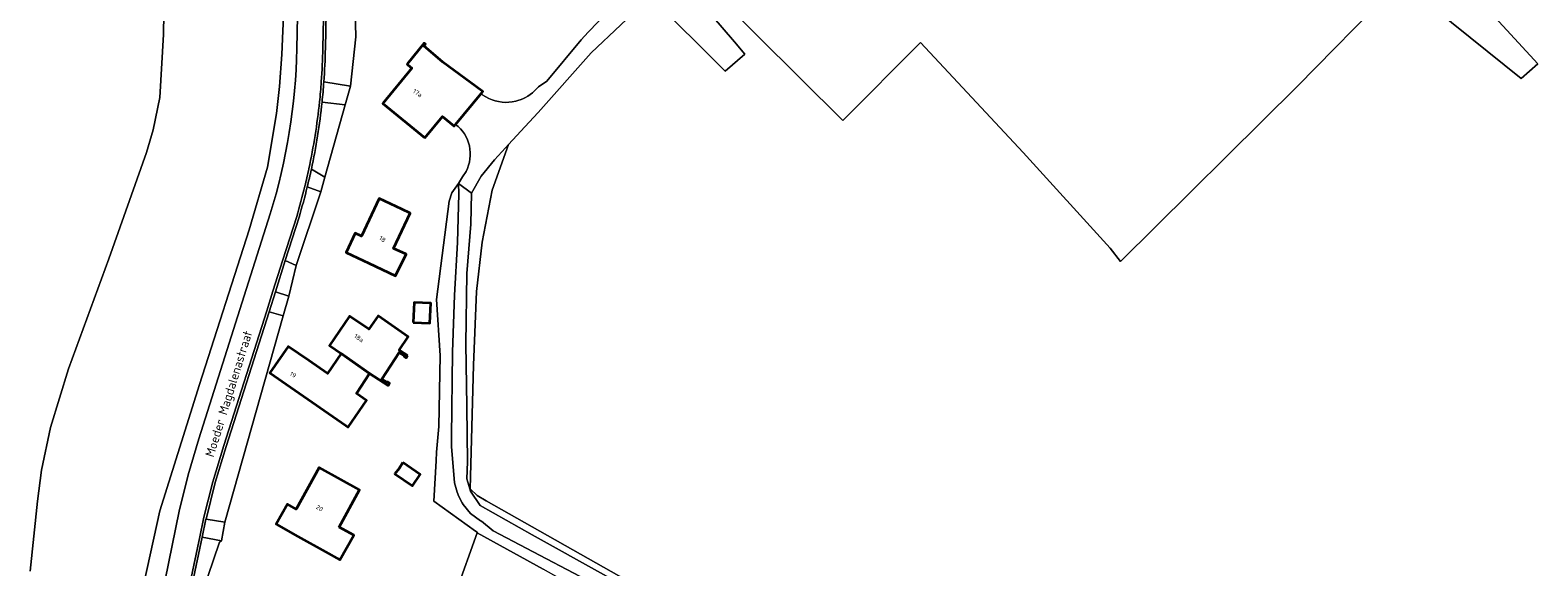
# Model space of a CAD drawing. Extents: x 184422 to 188298, y 343471 to 350189.
# Tile 54 of 256: x 185079 to 185379, y 347336 to 347443. Entities that reach past the tile are written whole.
import ezdxf
from ezdxf.enums import TextEntityAlignment as Align

# ---------------------------------------------------------------- set-up
doc = ezdxf.new("R2010")
doc.units = 0
for name, color, linetype, lineweight in [('B-WA-GR-BOUWLAND-GV', 252, 'Continuous', 13), ('B-WA-GR-GRAS-GV', 252, 'Continuous', 13), ('B-WA-GR-GROENVOORZIENING-GV', 252, 'Continuous', 18), ('B-WA-OG-TERREIN_ERF-GV', 252, 'Continuous', 18), ('B-WA-OG-TOPOGRAFIE-T18', 252, 'Continuous', 18), ('B-WA-OG-WEG-GV', 252, 'Continuous', 18), ('B-WA-VH-ONVERHARD-GV', 252, 'Continuous', 18), ('B-WA-VH-VERHARDING_ASFALT-GV', 252, 'Continuous', 18), ('B-WA-VH-VERHARDING_BETONSTRAATSTEEN-GV', 252, 'Continuous', 18), ('B-WA-VH-VERHARDING_HALFVERHARDING_GRIND-GV', 252, 'Continuous', 18), ('B-WA-VH-VERHARDING_OPEN-GV', 252, 'Continuous', 18), ('B-WA-VH-VERHARDING_STRAATBAKSTEEN-GV', 252, 'Continuous', 18), ('B-WE-OG-BEBOUWING-GV', 250, 'Continuous', 35), ('B-WE-OG-BEBOUWING-T18', 10, 'Continuous', 18)]:
    doc.layers.add(name, color=color, linetype=linetype, lineweight=lineweight)
doc.styles.add('NLCS-ISO-M1000-T18', font='NLCS-ISO.ttf', dxfattribs={"height": 1.8})
doc.styles.add('NLCS-ISO-M500-T18', font='NLCS-ISO.ttf', dxfattribs={"height": 0.9})

msp = doc.modelspace()

# ---------------------------------------------------------------- linework, layer by layer
at = {"layer": 'B-WA-GR-BOUWLAND-GV', "flags": 128}
for points in [[(185277.352, 347547.322), (185379.429, 347436.397), (185376.096, 347433.502), (185352.043, 347452.9)], [(185277.352, 347547.322), (185379.429, 347436.397), (185376.096, 347433.502), (185352.043, 347452.9)], [(185277.352, 347547.322), (185379.429, 347436.397), (185376.096, 347433.502), (185352.043, 347452.9)], [(185212.717, 347448.401), (185219.291, 347440.757), (185221.384, 347438.323), (185217.459, 347434.948), (185202.542, 347449.8), (185190.757, 347438.565), (185180.152, 347426.673), (185178.377, 347424.746), (185174.282, 347420.3), (185171.035, 347411.204), (185169.027, 347400.858), (185167.86, 347391.026), (185167.273, 347376.327), (185166.637, 347351.692), (185168.027, 347350.337), (185169.833, 347349.276), (185199.346, 347332.593)], [(185212.717, 347448.401), (185219.291, 347440.757), (185221.384, 347438.323), (185217.459, 347434.948), (185202.542, 347449.8), (185190.757, 347438.565), (185180.152, 347426.673), (185178.377, 347424.746), (185174.282, 347420.3), (185171.035, 347411.204), (185169.027, 347400.858), (185167.86, 347391.026), (185167.273, 347376.327), (185166.637, 347351.692), (185168.027, 347350.337), (185169.833, 347349.276), (185199.346, 347332.593)], [(185212.717, 347448.401), (185219.291, 347440.757), (185221.384, 347438.323), (185217.459, 347434.948), (185202.542, 347449.8), (185190.757, 347438.565), (185180.152, 347426.673), (185178.377, 347424.746), (185174.282, 347420.3), (185171.035, 347411.204), (185169.027, 347400.858), (185167.86, 347391.026), (185167.273, 347376.327), (185166.637, 347351.692), (185168.027, 347350.337), (185169.833, 347349.276), (185199.346, 347332.593)], [(185350.187, 347451.003), (185331.534, 347431.936), (185296.235, 347397.004), (185294.204, 347399.669), (185276.874, 347418.719), (185256.369, 347440.679), (185240.891, 347425.069), (185215.266, 347450.593)], [(185350.187, 347451.003), (185331.534, 347431.936), (185296.235, 347397.004), (185294.204, 347399.669), (185276.874, 347418.719), (185256.369, 347440.679), (185240.891, 347425.069), (185215.266, 347450.593)], [(185350.187, 347451.003), (185331.534, 347431.936), (185296.235, 347397.004), (185294.204, 347399.669), (185276.874, 347418.719), (185256.369, 347440.679), (185240.891, 347425.069), (185215.266, 347450.593)]]:
    msp.add_lwpolyline(points, dxfattribs=at)
at = {"layer": 'B-WA-GR-GRAS-GV', "flags": 128}
for points in [[(185100.353, 347327.024), (185104.801, 347347.286), (185112.703, 347372.493), (185122.605, 347403.33), (185126.24, 347415.809), (185128.037, 347426.511), (185128.605, 347431.883), (185129.075, 347438.262), (185129.311, 347442.949), (185129.59, 347449.745), (185129.529, 347458.503), (185129.742, 347470.035), (185129.785, 347479.206), (185130.029, 347491.526), (185130.295, 347497.875), (185130.832, 347506.198), (185132.527, 347524.102), (185132.599, 347524.598), (185137.243, 347556.564), (185137.87, 347560.879)], [(185100.353, 347327.024), (185104.801, 347347.286), (185112.703, 347372.493), (185122.605, 347403.33), (185126.24, 347415.809), (185128.037, 347426.511), (185128.605, 347431.883), (185129.075, 347438.262), (185129.311, 347442.949), (185129.59, 347449.745), (185129.529, 347458.503), (185129.742, 347470.035), (185129.785, 347479.206), (185130.029, 347491.526), (185130.295, 347497.875), (185130.832, 347506.198), (185132.527, 347524.102), (185132.599, 347524.598), (185137.243, 347556.564), (185137.87, 347560.879)], [(185100.353, 347327.024), (185104.801, 347347.286), (185112.703, 347372.493), (185122.605, 347403.33), (185126.24, 347415.809), (185128.037, 347426.511), (185128.605, 347431.883), (185129.075, 347438.262), (185129.311, 347442.949), (185129.59, 347449.745), (185129.529, 347458.503), (185129.742, 347470.035), (185129.785, 347479.206), (185130.029, 347491.526), (185130.295, 347497.875), (185130.832, 347506.198), (185132.527, 347524.102), (185132.599, 347524.598), (185137.243, 347556.564), (185137.87, 347560.879)], [(185107.77, 347554.005), (185112.593, 347553.726), (185112.547, 347552.68), (185112.285, 347550.501), (185111.212, 347541.178), (185108.929, 347519.13), (185107.578, 347503.369), (185106.112, 347477.476), (185105.768, 347459.189), (185105.504, 347442.22), (185104.786, 347429.692), (185103.44, 347423.236), (185102.113, 347418.749), (185094.576, 347397.5), (185086.549, 347375.554), (185082.993, 347363.902), (185081.209, 347355.405), (185080.365, 347349.174), (185078.925, 347335.259)], [(185078.925, 347335.259), (185080.365, 347349.174), (185081.209, 347355.405), (185082.993, 347363.902), (185086.549, 347375.554), (185094.576, 347397.5), (185102.113, 347418.749), (185103.44, 347423.236), (185104.786, 347429.692), (185105.504, 347442.22), (185105.768, 347459.189), (185106.112, 347477.476), (185107.578, 347503.369), (185108.929, 347519.13), (185111.212, 347541.178), (185112.285, 347550.501), (185112.547, 347552.68), (185112.593, 347553.726), (185107.77, 347554.005)], [(185107.77, 347554.005), (185112.593, 347553.726), (185112.547, 347552.68), (185112.285, 347550.501), (185111.212, 347541.178), (185108.929, 347519.13), (185107.578, 347503.369), (185106.112, 347477.476), (185105.768, 347459.189), (185105.504, 347442.22), (185104.786, 347429.692), (185103.44, 347423.236), (185102.113, 347418.749), (185094.576, 347397.5), (185086.549, 347375.554), (185082.993, 347363.902), (185081.209, 347355.405), (185080.365, 347349.174), (185078.925, 347335.259)], [(185078.925, 347335.259), (185080.365, 347349.174), (185081.209, 347355.405), (185082.993, 347363.902), (185086.549, 347375.554), (185094.576, 347397.5), (185102.113, 347418.749), (185103.44, 347423.236), (185104.786, 347429.692), (185105.504, 347442.22), (185105.768, 347459.189), (185106.112, 347477.476), (185107.578, 347503.369), (185108.929, 347519.13), (185111.212, 347541.178), (185112.285, 347550.501), (185112.547, 347552.68), (185112.593, 347553.726), (185107.77, 347554.005)], [(185107.77, 347554.005), (185112.593, 347553.726), (185112.547, 347552.68), (185112.285, 347550.501), (185111.212, 347541.178), (185108.929, 347519.13), (185107.578, 347503.369), (185106.112, 347477.476), (185105.768, 347459.189), (185105.504, 347442.22), (185104.786, 347429.692), (185103.44, 347423.236), (185102.113, 347418.749), (185094.576, 347397.5), (185086.549, 347375.554), (185082.993, 347363.902), (185081.209, 347355.405), (185080.365, 347349.174), (185078.925, 347335.259)], [(185078.925, 347335.259), (185080.365, 347349.174), (185081.209, 347355.405), (185082.993, 347363.902), (185086.549, 347375.554), (185094.576, 347397.5), (185102.113, 347418.749), (185103.44, 347423.236), (185104.786, 347429.692), (185105.504, 347442.22), (185105.768, 347459.189), (185106.112, 347477.476), (185107.578, 347503.369), (185108.929, 347519.13), (185111.212, 347541.178), (185112.285, 347550.501), (185112.547, 347552.68), (185112.593, 347553.726), (185107.77, 347554.005)]]:
    msp.add_lwpolyline(points, dxfattribs=at)
msp.add_lwpolyline([(185196.948, 347287.45), (185218.093, 347310.864), (185220.333, 347313.659), (185181.161, 347335.668), (185167.989, 347342.857), (185159.633, 347319.479), (185159.243, 347311.439), (185186.1, 347294.28)], close=True, dxfattribs=at)
msp.add_lwpolyline([(185196.948, 347287.45), (185218.093, 347310.864), (185220.333, 347313.659), (185181.161, 347335.668), (185167.989, 347342.857), (185159.633, 347319.479), (185159.243, 347311.439), (185186.1, 347294.28)], close=True, dxfattribs=at)
msp.add_lwpolyline([(185196.948, 347287.45), (185218.093, 347310.864), (185220.333, 347313.659), (185181.161, 347335.668), (185167.989, 347342.857), (185159.633, 347319.479), (185159.243, 347311.439), (185186.1, 347294.28)], close=True, dxfattribs=at)
at = {"layer": 'B-WA-GR-GROENVOORZIENING-GV', "flags": 128}
msp.add_lwpolyline([(185273.556, 347542.814), (185347.711, 347461.689), (185348.742, 347458.579), (185349.038, 347457.174), (185352.043, 347452.9), (185376.096, 347433.502), (185379.429, 347436.397), (185277.352, 347547.322), (185278.226, 347548.247), (185278.045, 347548.399), (185275.201, 347545.012)], close=True, dxfattribs=at)
msp.add_lwpolyline([(185273.556, 347542.814), (185347.711, 347461.689), (185348.742, 347458.579), (185349.038, 347457.174), (185352.043, 347452.9), (185376.096, 347433.502), (185379.429, 347436.397), (185277.352, 347547.322), (185278.226, 347548.247), (185278.045, 347548.399), (185275.201, 347545.012)], close=True, dxfattribs=at)
msp.add_lwpolyline([(185273.556, 347542.814), (185347.711, 347461.689), (185348.742, 347458.579), (185349.038, 347457.174), (185352.043, 347452.9), (185376.096, 347433.502), (185379.429, 347436.397), (185277.352, 347547.322), (185278.226, 347548.247), (185278.045, 347548.399), (185275.201, 347545.012)], close=True, dxfattribs=at)
at = {"layer": 'B-WA-OG-TERREIN_ERF-GV', "flags": 128}
for points in [[(185143.445, 347457.337), (185143.859, 347441.798), (185142.797, 347431.949), (185141.744, 347428.247), (185137.627, 347413.782), (185136.832, 347410.896), (185131.918, 347396.168), (185130.48, 347390.089), (185129.342, 347386.177), (185117.696, 347344.988)], [(185143.445, 347457.337), (185143.859, 347441.798), (185142.797, 347431.949), (185141.744, 347428.247), (185137.627, 347413.782), (185136.832, 347410.896), (185131.918, 347396.168), (185130.48, 347390.089), (185129.342, 347386.177), (185117.696, 347344.988)], [(185143.445, 347457.337), (185143.859, 347441.798), (185142.797, 347431.949), (185141.744, 347428.247), (185137.627, 347413.782), (185136.832, 347410.896), (185131.918, 347396.168), (185130.48, 347390.089), (185129.342, 347386.177), (185117.696, 347344.988)], [(185202.542, 347449.8), (185217.459, 347434.948), (185221.384, 347438.323), (185219.291, 347440.757), (185212.717, 347448.401)], [(185202.542, 347449.8), (185217.459, 347434.948), (185221.384, 347438.323), (185219.291, 347440.757), (185212.717, 347448.401)], [(185202.542, 347449.8), (185217.459, 347434.948), (185221.384, 347438.323), (185219.291, 347440.757), (185212.717, 347448.401)], [(185215.266, 347450.593), (185240.891, 347425.069), (185256.369, 347440.679), (185276.874, 347418.719), (185294.204, 347399.669), (185296.235, 347397.004), (185331.534, 347431.936), (185350.187, 347451.003)], [(185215.266, 347450.593), (185240.891, 347425.069), (185256.369, 347440.679), (185276.874, 347418.719), (185294.204, 347399.669), (185296.235, 347397.004), (185331.534, 347431.936), (185350.187, 347451.003)], [(185215.266, 347450.593), (185240.891, 347425.069), (185256.369, 347440.679), (185276.874, 347418.719), (185294.204, 347399.669), (185296.235, 347397.004), (185331.534, 347431.936), (185350.187, 347451.003)], [(185180.221, 347431.821), (185181.918, 347432.965), (185188.751, 347441.194), (185190.173, 347442.694), (185194.131, 347446.819)], [(185180.221, 347431.821), (185181.918, 347432.965), (185188.751, 347441.194), (185190.173, 347442.694), (185194.131, 347446.819)], [(185180.221, 347431.821), (185181.918, 347432.965), (185188.751, 347441.194), (185190.173, 347442.694), (185194.131, 347446.819)], [(185159.633, 347319.479), (185167.989, 347342.857), (185168.052, 347343.033), (185167.686, 347343.238), (185159.415, 347349.214), (185159.857, 347357.258), (185159.913, 347358.985), (185160.378, 347364.116), (185160.618, 347378.261), (185159.901, 347389.404), (185162.407, 347409.021), (185162.96, 347410.645), (185164.297, 347412.563), (185164.693, 347413.222), (185165.121, 347413.859), (185165.813, 347414.962), (185166.084, 347415.553), (185166.304, 347416.165), (185166.469, 347416.793), (185166.58, 347417.434), (185166.634, 347418.082), (185166.633, 347418.732), (185166.575, 347419.379), (185166.462, 347420.019), (185166.293, 347420.647), (185166.071, 347421.258), (185165.797, 347421.847), (185165.473, 347422.411), (185165.102, 347422.944), (185164.686, 347423.443), (185164.228, 347423.905), (185163.732, 347424.325), (185163.432, 347423.963), (185161.123, 347425.878), (185157.593, 347421.621), (185149.226, 347428.485), (185155.032, 347435.501), (185154.21, 347436.206), (185154.036, 347436.337), (185157.478, 347440.52), (185157.693, 347440.34), (185157.372, 347439.956), (185161.206, 347436.746), (185168.929, 347431.022), (185169.15, 347430.858), (185168.828, 347430.469), (185169.169, 347430.15), (185169.748, 347429.788), (185170.355, 347429.475), (185170.987, 347429.213), (185171.638, 347429.006), (185172.303, 347428.853), (185172.98, 347428.756), (185173.662, 347428.716), (185174.345, 347428.733), (185175.024, 347428.807), (185175.695, 347428.937), (185176.352, 347429.123), (185176.589, 347429.205)], [(185159.633, 347319.479), (185167.989, 347342.857), (185168.052, 347343.033), (185167.686, 347343.238), (185159.415, 347349.214), (185159.857, 347357.258), (185159.913, 347358.985), (185160.378, 347364.116), (185160.618, 347378.261), (185159.901, 347389.404), (185162.407, 347409.021), (185162.96, 347410.645), (185164.297, 347412.563), (185164.693, 347413.222), (185165.121, 347413.859), (185165.813, 347414.962), (185166.084, 347415.553), (185166.304, 347416.165), (185166.469, 347416.793), (185166.58, 347417.434), (185166.634, 347418.082), (185166.633, 347418.732), (185166.575, 347419.379), (185166.462, 347420.019), (185166.293, 347420.647), (185166.071, 347421.258), (185165.797, 347421.847), (185165.473, 347422.411), (185165.102, 347422.944), (185164.686, 347423.443), (185164.228, 347423.905), (185163.732, 347424.325), (185163.432, 347423.963), (185161.123, 347425.878), (185157.593, 347421.621), (185149.226, 347428.485), (185155.032, 347435.501), (185154.21, 347436.206), (185154.036, 347436.337), (185157.478, 347440.52), (185157.693, 347440.34), (185157.372, 347439.956), (185161.206, 347436.746), (185168.929, 347431.022), (185169.15, 347430.858), (185168.828, 347430.469), (185169.169, 347430.15), (185169.748, 347429.788), (185170.355, 347429.475), (185170.987, 347429.213), (185171.638, 347429.006), (185172.303, 347428.853), (185172.98, 347428.756), (185173.662, 347428.716), (185174.345, 347428.733), (185175.024, 347428.807), (185175.695, 347428.937), (185176.352, 347429.123), (185176.589, 347429.205)], [(185159.633, 347319.479), (185167.989, 347342.857), (185168.052, 347343.033), (185167.686, 347343.238), (185159.415, 347349.214), (185159.857, 347357.258), (185159.913, 347358.985), (185160.378, 347364.116), (185160.618, 347378.261), (185159.901, 347389.404), (185162.407, 347409.021), (185162.96, 347410.645), (185164.297, 347412.563), (185164.693, 347413.222), (185165.121, 347413.859), (185165.813, 347414.962), (185166.084, 347415.553), (185166.304, 347416.165), (185166.469, 347416.793), (185166.58, 347417.434), (185166.634, 347418.082), (185166.633, 347418.732), (185166.575, 347419.379), (185166.462, 347420.019), (185166.293, 347420.647), (185166.071, 347421.258), (185165.797, 347421.847), (185165.473, 347422.411), (185165.102, 347422.944), (185164.686, 347423.443), (185164.228, 347423.905), (185163.732, 347424.325), (185163.432, 347423.963), (185161.123, 347425.878), (185157.593, 347421.621), (185149.226, 347428.485), (185155.032, 347435.501), (185154.21, 347436.206), (185154.036, 347436.337), (185157.478, 347440.52), (185157.693, 347440.34), (185157.372, 347439.956), (185161.206, 347436.746), (185168.929, 347431.022), (185169.15, 347430.858), (185168.828, 347430.469), (185169.169, 347430.15), (185169.748, 347429.788), (185170.355, 347429.475), (185170.987, 347429.213), (185171.638, 347429.006), (185172.303, 347428.853), (185172.98, 347428.756), (185173.662, 347428.716), (185174.345, 347428.733), (185175.024, 347428.807), (185175.695, 347428.937), (185176.352, 347429.123), (185176.589, 347429.205)], [(185117.696, 347344.988), (185117.049, 347341.314), (185116.632, 347341.052), (185107.472, 347314.034)], [(185117.696, 347344.988), (185117.049, 347341.314), (185116.632, 347341.052), (185107.472, 347314.034)], [(185117.696, 347344.988), (185117.049, 347341.314), (185116.632, 347341.052), (185107.472, 347314.034)]]:
    msp.add_lwpolyline(points, dxfattribs=at)
at = {"layer": 'B-WA-OG-TERREIN_ERF-GV'}
msp.add_lwpolyline([(185176.589, 347429.205, 0.1392579), (185180.221, 347431.821)], format="xyb", dxfattribs=at)
msp.add_lwpolyline([(185176.589, 347429.205, 0.1392579), (185180.221, 347431.821)], format="xyb", dxfattribs=at)
msp.add_lwpolyline([(185176.589, 347429.205, 0.1392579), (185180.221, 347431.821)], format="xyb", dxfattribs=at)
at = {"layer": 'B-WA-OG-TERREIN_ERF-GV', "flags": 128}
for points in [[(185153.84, 347398.423), (185151.768, 347394.125), (185146.401, 347396.658), (185141.879, 347398.792), (185143.694, 347402.637), (185144.987, 347402.022), (185148.484, 347409.52), (185153.015, 347407.407), (185154.656, 347406.642), (185151.362, 347399.578)], [(185153.84, 347398.423), (185151.768, 347394.125), (185146.401, 347396.658), (185141.879, 347398.792), (185143.694, 347402.637), (185144.987, 347402.022), (185148.484, 347409.52), (185153.015, 347407.407), (185154.656, 347406.642), (185151.362, 347399.578)], [(185153.84, 347398.423), (185151.768, 347394.125), (185146.401, 347396.658), (185141.879, 347398.792), (185143.694, 347402.637), (185144.987, 347402.022), (185148.484, 347409.52), (185153.015, 347407.407), (185154.656, 347406.642), (185151.362, 347399.578)], [(185158.767, 347388.65), (185158.597, 347384.692), (185155.286, 347384.834), (185155.456, 347388.792)], [(185158.767, 347388.65), (185158.597, 347384.692), (185155.286, 347384.834), (185155.456, 347388.792)], [(185158.767, 347388.65), (185158.597, 347384.692), (185155.286, 347384.834), (185155.456, 347388.792)], [(185145.967, 347369.259), (185143.047, 347365.049), (185142.305, 347363.979), (185141.837, 347364.304), (185130.823, 347371.941), (185126.714, 347374.79), (185130.375, 347380.069), (185134.484, 347377.22), (185138.212, 347374.635), (185140.925, 347378.622), (185138.585, 347380.214), (185142.596, 347386.109), (185146.451, 347383.487), (185148.279, 347386.138), (185154.293, 347381.992), (185152.46, 347379.332), (185154.158, 347378.231), (185153.864, 347377.778), (185153.461, 347378.039), (185153.548, 347378.174), (185152.499, 347378.854), (185149.027, 347373.501), (185150.051, 347372.837), (185150.149, 347372.988), (185150.56, 347372.722), (185150.261, 347372.26), (185146.569, 347374.655), (185143.968, 347370.645)], [(185145.967, 347369.259), (185143.047, 347365.049), (185142.305, 347363.979), (185141.837, 347364.304), (185130.823, 347371.941), (185126.714, 347374.79), (185130.375, 347380.069), (185134.484, 347377.22), (185138.212, 347374.635), (185140.925, 347378.622), (185138.585, 347380.214), (185142.596, 347386.109), (185146.451, 347383.487), (185148.279, 347386.138), (185154.293, 347381.992), (185152.46, 347379.332), (185154.158, 347378.231), (185153.864, 347377.778), (185153.461, 347378.039), (185153.548, 347378.174), (185152.499, 347378.854), (185149.027, 347373.501), (185150.051, 347372.837), (185150.149, 347372.988), (185150.56, 347372.722), (185150.261, 347372.26), (185146.569, 347374.655), (185143.968, 347370.645)], [(185145.967, 347369.259), (185143.047, 347365.049), (185142.305, 347363.979), (185141.837, 347364.304), (185130.823, 347371.941), (185126.714, 347374.79), (185130.375, 347380.069), (185134.484, 347377.22), (185138.212, 347374.635), (185140.925, 347378.622), (185138.585, 347380.214), (185142.596, 347386.109), (185146.451, 347383.487), (185148.279, 347386.138), (185154.293, 347381.992), (185152.46, 347379.332), (185154.158, 347378.231), (185153.864, 347377.778), (185153.461, 347378.039), (185153.548, 347378.174), (185152.499, 347378.854), (185149.027, 347373.501), (185150.051, 347372.837), (185150.149, 347372.988), (185150.56, 347372.722), (185150.261, 347372.26), (185146.569, 347374.655), (185143.968, 347370.645)], [(185140.857, 347353.524), (185144.584, 347351.47), (185140.487, 347344.052), (185143.459, 347342.41), (185140.656, 347337.508), (185137.762, 347339.119), (185132.309, 347342.155), (185127.941, 347344.587), (185130.186, 347348.619), (185131.942, 347347.641), (185136.505, 347355.922)], [(185140.857, 347353.524), (185144.584, 347351.47), (185140.487, 347344.052), (185143.459, 347342.41), (185140.656, 347337.508), (185137.762, 347339.119), (185132.309, 347342.155), (185127.941, 347344.587), (185130.186, 347348.619), (185131.942, 347347.641), (185136.505, 347355.922)], [(185140.857, 347353.524), (185144.584, 347351.47), (185140.487, 347344.052), (185143.459, 347342.41), (185140.656, 347337.508), (185137.762, 347339.119), (185132.309, 347342.155), (185127.941, 347344.587), (185130.186, 347348.619), (185131.942, 347347.641), (185136.505, 347355.922)]]:
    msp.add_lwpolyline(points, close=True, dxfattribs=at)
at = {"layer": 'B-WA-OG-WEG-GV', "flags": 128}
for points in [[(185140.083, 347556.135), (185137.243, 347556.564), (185132.599, 347524.598), (185132.527, 347524.102), (185130.832, 347506.198), (185130.295, 347497.875), (185130.029, 347491.526), (185129.785, 347479.206), (185129.742, 347470.035), (185129.529, 347458.503), (185129.59, 347449.745), (185129.311, 347442.949), (185129.075, 347438.262), (185128.605, 347431.883), (185128.037, 347426.511), (185126.24, 347415.809), (185122.605, 347403.33), (185112.703, 347372.493), (185104.801, 347347.286), (185100.353, 347327.024)], [(185140.083, 347556.135), (185137.243, 347556.564), (185132.599, 347524.598), (185132.527, 347524.102), (185130.832, 347506.198), (185130.295, 347497.875), (185130.029, 347491.526), (185129.785, 347479.206), (185129.742, 347470.035), (185129.529, 347458.503), (185129.59, 347449.745), (185129.311, 347442.949), (185129.075, 347438.262), (185128.605, 347431.883), (185128.037, 347426.511), (185126.24, 347415.809), (185122.605, 347403.33), (185112.703, 347372.493), (185104.801, 347347.286), (185100.353, 347327.024)], [(185140.083, 347556.135), (185137.243, 347556.564), (185132.599, 347524.598), (185132.527, 347524.102), (185130.832, 347506.198), (185130.295, 347497.875), (185130.029, 347491.526), (185129.785, 347479.206), (185129.742, 347470.035), (185129.529, 347458.503), (185129.59, 347449.745), (185129.311, 347442.949), (185129.075, 347438.262), (185128.605, 347431.883), (185128.037, 347426.511), (185126.24, 347415.809), (185122.605, 347403.33), (185112.703, 347372.493), (185104.801, 347347.286), (185100.353, 347327.024)], [(185132.094, 347439.376), (185133.157, 347491.667), (185133.289, 347495.834), (185133.481, 347500), (185134.15, 347509.691), (185135.134, 347519.357)], [(185132.094, 347439.376), (185133.157, 347491.667), (185133.289, 347495.834), (185133.481, 347500), (185134.15, 347509.691), (185135.134, 347519.357)], [(185132.094, 347439.376), (185133.157, 347491.667), (185133.289, 347495.834), (185133.481, 347500), (185134.15, 347509.691), (185135.134, 347519.357)], [(185199.346, 347332.593), (185169.833, 347349.276), (185168.027, 347350.337), (185166.637, 347351.692), (185167.273, 347376.327), (185167.86, 347391.026), (185169.027, 347400.858), (185171.035, 347411.204), (185174.282, 347420.3), (185173.68, 347419.647), (185171.451, 347417.227), (185168.821, 347413.968), (185166.863, 347410.635), (185166.761, 347404.462), (185165.948, 347394.616), (185165.759, 347380.481), (185165.968, 347368.189), (185165.971, 347367.987), (185166.094, 347357.03), (185165.957, 347353.629), (185166.562, 347351.669), (185166.715, 347351.172), (185168.649, 347348.325), (185179.005, 347342.469), (185222.857, 347318.094)], [(185199.346, 347332.593), (185169.833, 347349.276), (185168.027, 347350.337), (185166.637, 347351.692), (185167.273, 347376.327), (185167.86, 347391.026), (185169.027, 347400.858), (185171.035, 347411.204), (185174.282, 347420.3), (185173.68, 347419.647), (185171.451, 347417.227), (185168.821, 347413.968), (185166.863, 347410.635), (185166.761, 347404.462), (185165.948, 347394.616), (185165.759, 347380.481), (185165.968, 347368.189), (185165.971, 347367.987), (185166.094, 347357.03), (185165.957, 347353.629), (185166.562, 347351.669), (185166.715, 347351.172), (185168.649, 347348.325), (185179.005, 347342.469), (185222.857, 347318.094)], [(185199.346, 347332.593), (185169.833, 347349.276), (185168.027, 347350.337), (185166.637, 347351.692), (185167.273, 347376.327), (185167.86, 347391.026), (185169.027, 347400.858), (185171.035, 347411.204), (185174.282, 347420.3), (185173.68, 347419.647), (185171.451, 347417.227), (185168.821, 347413.968), (185166.863, 347410.635), (185166.761, 347404.462), (185165.948, 347394.616), (185165.759, 347380.481), (185165.968, 347368.189), (185165.971, 347367.987), (185166.094, 347357.03), (185165.957, 347353.629), (185166.562, 347351.669), (185166.715, 347351.172), (185168.649, 347348.325), (185179.005, 347342.469), (185222.857, 347318.094)], [(185196.555, 347330.009), (185171.219, 347343.317), (185168.864, 347345.244), (185168.656, 347345.289), (185166.704, 347346.745), (185165.209, 347348.571), (185165.015, 347348.903), (185164.38, 347350.128), (185164.018, 347350.975), (185163.528, 347352.844), (185163.513, 347352.903), (185162.916, 347360.029), (185162.907, 347360.527), (185162.873, 347362.01), (185163.124, 347378.907), (185163.481, 347390.273), (185164.087, 347400.787), (185164.354, 347410.475), (185164.297, 347412.563), (185162.96, 347410.645), (185162.407, 347409.021), (185159.901, 347389.404), (185160.618, 347378.261), (185160.378, 347364.116), (185159.913, 347358.985), (185159.857, 347357.258), (185159.415, 347349.214), (185167.686, 347343.238), (185168.052, 347343.033), (185167.989, 347342.857), (185181.161, 347335.668)], [(185196.555, 347330.009), (185171.219, 347343.317), (185168.864, 347345.244), (185168.656, 347345.289), (185166.704, 347346.745), (185165.209, 347348.571), (185165.015, 347348.903), (185164.38, 347350.128), (185164.018, 347350.975), (185163.528, 347352.844), (185163.513, 347352.903), (185162.916, 347360.029), (185162.907, 347360.527), (185162.873, 347362.01), (185163.124, 347378.907), (185163.481, 347390.273), (185164.087, 347400.787), (185164.354, 347410.475), (185164.297, 347412.563), (185162.96, 347410.645), (185162.407, 347409.021), (185159.901, 347389.404), (185160.618, 347378.261), (185160.378, 347364.116), (185159.913, 347358.985), (185159.857, 347357.258), (185159.415, 347349.214), (185167.686, 347343.238), (185168.052, 347343.033), (185167.989, 347342.857), (185181.161, 347335.668)], [(185196.555, 347330.009), (185171.219, 347343.317), (185168.864, 347345.244), (185168.656, 347345.289), (185166.704, 347346.745), (185165.209, 347348.571), (185165.015, 347348.903), (185164.38, 347350.128), (185164.018, 347350.975), (185163.528, 347352.844), (185163.513, 347352.903), (185162.916, 347360.029), (185162.907, 347360.527), (185162.873, 347362.01), (185163.124, 347378.907), (185163.481, 347390.273), (185164.087, 347400.787), (185164.354, 347410.475), (185164.297, 347412.563), (185162.96, 347410.645), (185162.407, 347409.021), (185159.901, 347389.404), (185160.618, 347378.261), (185160.378, 347364.116), (185159.913, 347358.985), (185159.857, 347357.258), (185159.415, 347349.214), (185167.686, 347343.238), (185168.052, 347343.033), (185167.989, 347342.857), (185181.161, 347335.668)], [(185222.857, 347318.094), (185179.005, 347342.469), (185168.649, 347348.325), (185166.715, 347351.172), (185166.562, 347351.669), (185165.957, 347353.629), (185166.094, 347357.03), (185165.971, 347367.987), (185165.968, 347368.189), (185165.759, 347380.481), (185165.948, 347394.616), (185166.761, 347404.462), (185166.863, 347410.635), (185164.297, 347412.563), (185164.354, 347410.475), (185164.087, 347400.787), (185163.481, 347390.273), (185163.124, 347378.907), (185162.873, 347362.01), (185162.907, 347360.527), (185162.916, 347360.029), (185163.513, 347352.903), (185163.528, 347352.844), (185164.018, 347350.975), (185164.38, 347350.128), (185165.015, 347348.903), (185165.209, 347348.571), (185166.704, 347346.745), (185168.656, 347345.289), (185168.864, 347345.244), (185171.219, 347343.317), (185196.555, 347330.009)], [(185222.857, 347318.094), (185179.005, 347342.469), (185168.649, 347348.325), (185166.715, 347351.172), (185166.562, 347351.669), (185165.957, 347353.629), (185166.094, 347357.03), (185165.971, 347367.987), (185165.968, 347368.189), (185165.759, 347380.481), (185165.948, 347394.616), (185166.761, 347404.462), (185166.863, 347410.635), (185164.297, 347412.563), (185164.354, 347410.475), (185164.087, 347400.787), (185163.481, 347390.273), (185163.124, 347378.907), (185162.873, 347362.01), (185162.907, 347360.527), (185162.916, 347360.029), (185163.513, 347352.903), (185163.528, 347352.844), (185164.018, 347350.975), (185164.38, 347350.128), (185165.015, 347348.903), (185165.209, 347348.571), (185166.704, 347346.745), (185168.656, 347345.289), (185168.864, 347345.244), (185171.219, 347343.317), (185196.555, 347330.009)], [(185222.857, 347318.094), (185179.005, 347342.469), (185168.649, 347348.325), (185166.715, 347351.172), (185166.562, 347351.669), (185165.957, 347353.629), (185166.094, 347357.03), (185165.971, 347367.987), (185165.968, 347368.189), (185165.759, 347380.481), (185165.948, 347394.616), (185166.761, 347404.462), (185166.863, 347410.635), (185164.297, 347412.563), (185164.354, 347410.475), (185164.087, 347400.787), (185163.481, 347390.273), (185163.124, 347378.907), (185162.873, 347362.01), (185162.907, 347360.527), (185162.916, 347360.029), (185163.513, 347352.903), (185163.528, 347352.844), (185164.018, 347350.975), (185164.38, 347350.128), (185165.015, 347348.903), (185165.209, 347348.571), (185166.704, 347346.745), (185168.656, 347345.289), (185168.864, 347345.244), (185171.219, 347343.317), (185196.555, 347330.009)], [(185104.425, 347326.683), (185108.598, 347347.185), (185110.406, 347354.437), (185112.517, 347361.609), (185126.777, 347406.464)], [(185104.425, 347326.683), (185108.598, 347347.185), (185110.406, 347354.437), (185112.517, 347361.609), (185126.777, 347406.464)], [(185104.425, 347326.683), (185108.598, 347347.185), (185110.406, 347354.437), (185112.517, 347361.609), (185126.777, 347406.464)]]:
    msp.add_lwpolyline(points, dxfattribs=at)
at = {"layer": 'B-WA-OG-WEG-GV'}
msp.add_lwpolyline([(185126.777, 347406.464, 0.0684554), (185132.094, 347439.376)], format="xyb", dxfattribs=at)
msp.add_lwpolyline([(185126.777, 347406.464, 0.0684554), (185132.094, 347439.376)], format="xyb", dxfattribs=at)
msp.add_lwpolyline([(185126.777, 347406.464, 0.0684554), (185132.094, 347439.376)], format="xyb", dxfattribs=at)
at = {"layer": 'B-WA-VH-ONVERHARD-GV', "flags": 128}
for points in [[(185176.589, 347429.205), (185176.352, 347429.123), (185175.695, 347428.937), (185175.024, 347428.807), (185174.345, 347428.733), (185173.662, 347428.716), (185172.98, 347428.756), (185172.303, 347428.853), (185171.638, 347429.006), (185170.987, 347429.213), (185170.355, 347429.475), (185169.748, 347429.788), (185169.169, 347430.15), (185168.828, 347430.469), (185163.732, 347424.325), (185164.228, 347423.905), (185164.686, 347423.443), (185165.102, 347422.944), (185165.473, 347422.411), (185165.797, 347421.847), (185166.071, 347421.258), (185166.293, 347420.647), (185166.462, 347420.019), (185166.575, 347419.379), (185166.633, 347418.732), (185166.634, 347418.082), (185166.58, 347417.434), (185166.469, 347416.793), (185166.304, 347416.165), (185166.084, 347415.553), (185165.813, 347414.962), (185165.121, 347413.859), (185164.693, 347413.222), (185164.297, 347412.563), (185166.863, 347410.635), (185168.821, 347413.968), (185171.451, 347417.227), (185173.68, 347419.647), (185174.282, 347420.3), (185178.377, 347424.746), (185180.152, 347426.673), (185190.757, 347438.565), (185202.542, 347449.8)], [(185176.589, 347429.205), (185176.352, 347429.123), (185175.695, 347428.937), (185175.024, 347428.807), (185174.345, 347428.733), (185173.662, 347428.716), (185172.98, 347428.756), (185172.303, 347428.853), (185171.638, 347429.006), (185170.987, 347429.213), (185170.355, 347429.475), (185169.748, 347429.788), (185169.169, 347430.15), (185168.828, 347430.469), (185163.732, 347424.325), (185164.228, 347423.905), (185164.686, 347423.443), (185165.102, 347422.944), (185165.473, 347422.411), (185165.797, 347421.847), (185166.071, 347421.258), (185166.293, 347420.647), (185166.462, 347420.019), (185166.575, 347419.379), (185166.633, 347418.732), (185166.634, 347418.082), (185166.58, 347417.434), (185166.469, 347416.793), (185166.304, 347416.165), (185166.084, 347415.553), (185165.813, 347414.962), (185165.121, 347413.859), (185164.693, 347413.222), (185164.297, 347412.563), (185166.863, 347410.635), (185168.821, 347413.968), (185171.451, 347417.227), (185173.68, 347419.647), (185174.282, 347420.3), (185178.377, 347424.746), (185180.152, 347426.673), (185190.757, 347438.565), (185202.542, 347449.8)], [(185176.589, 347429.205), (185176.352, 347429.123), (185175.695, 347428.937), (185175.024, 347428.807), (185174.345, 347428.733), (185173.662, 347428.716), (185172.98, 347428.756), (185172.303, 347428.853), (185171.638, 347429.006), (185170.987, 347429.213), (185170.355, 347429.475), (185169.748, 347429.788), (185169.169, 347430.15), (185168.828, 347430.469), (185163.732, 347424.325), (185164.228, 347423.905), (185164.686, 347423.443), (185165.102, 347422.944), (185165.473, 347422.411), (185165.797, 347421.847), (185166.071, 347421.258), (185166.293, 347420.647), (185166.462, 347420.019), (185166.575, 347419.379), (185166.633, 347418.732), (185166.634, 347418.082), (185166.58, 347417.434), (185166.469, 347416.793), (185166.304, 347416.165), (185166.084, 347415.553), (185165.813, 347414.962), (185165.121, 347413.859), (185164.693, 347413.222), (185164.297, 347412.563), (185166.863, 347410.635), (185168.821, 347413.968), (185171.451, 347417.227), (185173.68, 347419.647), (185174.282, 347420.3), (185178.377, 347424.746), (185180.152, 347426.673), (185190.757, 347438.565), (185202.542, 347449.8)], [(185194.131, 347446.819), (185190.173, 347442.694), (185188.751, 347441.194), (185181.918, 347432.965), (185180.221, 347431.821)], [(185194.131, 347446.819), (185190.173, 347442.694), (185188.751, 347441.194), (185181.918, 347432.965), (185180.221, 347431.821)], [(185194.131, 347446.819), (185190.173, 347442.694), (185188.751, 347441.194), (185181.918, 347432.965), (185180.221, 347431.821)]]:
    msp.add_lwpolyline(points, dxfattribs=at)
at = {"layer": 'B-WA-VH-ONVERHARD-GV'}
msp.add_lwpolyline([(185180.221, 347431.821, -0.1392579), (185176.589, 347429.205)], format="xyb", dxfattribs=at)
msp.add_lwpolyline([(185180.221, 347431.821, -0.1392579), (185176.589, 347429.205)], format="xyb", dxfattribs=at)
msp.add_lwpolyline([(185180.221, 347431.821, -0.1392579), (185176.589, 347429.205)], format="xyb", dxfattribs=at)
at = {"layer": 'B-WA-VH-VERHARDING_ASFALT-GV', "flags": 128}
for points in [[(185135.134, 347519.357), (185134.15, 347509.691), (185133.481, 347500), (185133.289, 347495.834), (185133.157, 347491.667), (185132.094, 347439.376)], [(185135.134, 347519.357), (185134.15, 347509.691), (185133.481, 347500), (185133.289, 347495.834), (185133.157, 347491.667), (185132.094, 347439.376)], [(185135.134, 347519.357), (185134.15, 347509.691), (185133.481, 347500), (185133.289, 347495.834), (185133.157, 347491.667), (185132.094, 347439.376)], [(185137.271, 347439.521), (185137.643, 347457.457)], [(185137.271, 347439.521), (185137.643, 347457.457)], [(185137.271, 347439.521), (185137.643, 347457.457)], [(185126.777, 347406.464), (185112.517, 347361.609), (185110.406, 347354.437), (185108.598, 347347.185), (185104.425, 347326.683), (185101.045, 347309.911), (185105.986, 347309.103), (185105.99, 347309.122), (185106.042, 347309.375), (185106.981, 347314.131), (185109.244, 347325.578), (185110.812, 347333.019), (185112.728, 347342.119), (185113.483, 347345.708), (185113.497, 347345.763), (185115.343, 347353.043), (185117.542, 347360.276), (185126.067, 347387.134), (185127.316, 347391.069), (185129.296, 347397.305), (185132.047, 347405.971)], [(185126.777, 347406.464), (185112.517, 347361.609), (185110.406, 347354.437), (185108.598, 347347.185), (185104.425, 347326.683), (185101.045, 347309.911), (185105.986, 347309.103), (185105.99, 347309.122), (185106.042, 347309.375), (185106.981, 347314.131), (185109.244, 347325.578), (185110.812, 347333.019), (185112.728, 347342.119), (185113.483, 347345.708), (185113.497, 347345.763), (185115.343, 347353.043), (185117.542, 347360.276), (185126.067, 347387.134), (185127.316, 347391.069), (185129.296, 347397.305), (185132.047, 347405.971)], [(185126.777, 347406.464), (185112.517, 347361.609), (185110.406, 347354.437), (185108.598, 347347.185), (185104.425, 347326.683), (185101.045, 347309.911), (185105.986, 347309.103), (185105.99, 347309.122), (185106.042, 347309.375), (185106.981, 347314.131), (185109.244, 347325.578), (185110.812, 347333.019), (185112.728, 347342.119), (185113.483, 347345.708), (185113.497, 347345.763), (185115.343, 347353.043), (185117.542, 347360.276), (185126.067, 347387.134), (185127.316, 347391.069), (185129.296, 347397.305), (185132.047, 347405.971)]]:
    msp.add_lwpolyline(points, dxfattribs=at)
at = {"layer": 'B-WA-VH-VERHARDING_ASFALT-GV'}
for points in [[(185132.094, 347439.376, -0.0684554), (185126.777, 347406.464)], [(185132.094, 347439.376, -0.0684554), (185126.777, 347406.464)], [(185132.094, 347439.376, -0.0684554), (185126.777, 347406.464)], [(185136.959, 347432.815, 0.0134611), (185137.271, 347439.521)], [(185136.959, 347432.815, 0.0134611), (185137.271, 347439.521)], [(185136.959, 347432.815, 0.0134611), (185137.271, 347439.521)], [(185136.604, 347428.819, 0.0078735), (185136.959, 347432.815)], [(185136.604, 347428.819, 0.0078735), (185136.959, 347432.815)], [(185136.604, 347428.819, 0.0078735), (185136.959, 347432.815)], [(185134.479, 347415.486, 0.0266073), (185136.604, 347428.819)], [(185134.479, 347415.486, 0.0266073), (185136.604, 347428.819)], [(185134.479, 347415.486, 0.0266073), (185136.604, 347428.819)], [(185133.672, 347411.974, 0.0074267), (185134.479, 347415.486)], [(185133.672, 347411.974, 0.0074267), (185134.479, 347415.486)], [(185133.672, 347411.974, 0.0074267), (185134.479, 347415.486)], [(185132.047, 347405.971, 0.0122384), (185133.672, 347411.974)], [(185132.047, 347405.971, 0.0122384), (185133.672, 347411.974)], [(185132.047, 347405.971, 0.0122384), (185133.672, 347411.974)]]:
    msp.add_lwpolyline(points, format="xyb", dxfattribs=at)
at = {"layer": 'B-WA-VH-VERHARDING_BETONSTRAATSTEEN-GV', "flags": 128}
msp.add_lwpolyline([(185129.342, 347386.177), (185130.48, 347390.089), (185127.793, 347390.918), (185126.544, 347386.983)], close=True, dxfattribs=at)
msp.add_lwpolyline([(185129.342, 347386.177), (185130.48, 347390.089), (185127.793, 347390.918), (185126.544, 347386.983)], close=True, dxfattribs=at)
msp.add_lwpolyline([(185129.342, 347386.177), (185130.48, 347390.089), (185127.793, 347390.918), (185126.544, 347386.983)], close=True, dxfattribs=at)
at = {"layer": 'B-WA-VH-VERHARDING_HALFVERHARDING_GRIND-GV', "flags": 128}
for points in [[(185143.131, 347477.577), (185143.198, 347482.567), (185142.696, 347482.961), (185141.899, 347485.545), (185138.724, 347485.455), (185138.143, 347457.447), (185137.771, 347439.511)], [(185143.131, 347477.577), (185143.198, 347482.567), (185142.696, 347482.961), (185141.899, 347485.545), (185138.724, 347485.455), (185138.143, 347457.447), (185137.771, 347439.511)], [(185143.131, 347477.577), (185143.198, 347482.567), (185142.696, 347482.961), (185141.899, 347485.545), (185138.724, 347485.455), (185138.143, 347457.447), (185137.771, 347439.511)], [(185137.458, 347432.779), (185142.797, 347431.949), (185143.859, 347441.798), (185143.445, 347457.337), (185143.342, 347462.119), (185143.533, 347470.152), (185143.131, 347477.577)], [(185137.458, 347432.779), (185142.797, 347431.949), (185143.859, 347441.798), (185143.445, 347457.337), (185143.342, 347462.119), (185143.533, 347470.152), (185143.131, 347477.577)], [(185137.458, 347432.779), (185142.797, 347431.949), (185143.859, 347441.798), (185143.445, 347457.337), (185143.342, 347462.119), (185143.533, 347470.152), (185143.131, 347477.577)], [(185134.968, 347415.381), (185137.627, 347413.782), (185141.744, 347428.247), (185137.101, 347428.767)], [(185134.968, 347415.381), (185137.627, 347413.782), (185141.744, 347428.247), (185137.101, 347428.767)], [(185134.968, 347415.381), (185137.627, 347413.782), (185141.744, 347428.247), (185137.101, 347428.767)], [(185132.525, 347405.824), (185129.773, 347397.154), (185131.918, 347396.168), (185136.832, 347410.896)], [(185132.525, 347405.824), (185129.773, 347397.154), (185131.918, 347396.168), (185136.832, 347410.896)], [(185132.525, 347405.824), (185129.773, 347397.154), (185131.918, 347396.168), (185136.832, 347410.896)], [(185136.832, 347410.896), (185134.158, 347411.855)], [(185136.832, 347410.896), (185134.158, 347411.855)], [(185136.832, 347410.896), (185134.158, 347411.855)]]:
    msp.add_lwpolyline(points, dxfattribs=at)
at = {"layer": 'B-WA-VH-VERHARDING_HALFVERHARDING_GRIND-GV'}
for points in [[(185137.771, 347439.511, -0.0132608), (185137.458, 347432.779)], [(185137.771, 347439.511, -0.0132608), (185137.458, 347432.779)], [(185137.771, 347439.511, -0.0132608), (185137.458, 347432.779)], [(185137.101, 347428.767, -0.0266594), (185134.968, 347415.381)], [(185137.101, 347428.767, -0.0266594), (185134.968, 347415.381)], [(185137.101, 347428.767, -0.0266594), (185134.968, 347415.381)], [(185134.158, 347411.855, -0.0123231), (185132.525, 347405.824)], [(185134.158, 347411.855, -0.0123231), (185132.525, 347405.824)], [(185134.158, 347411.855, -0.0123231), (185132.525, 347405.824)]]:
    msp.add_lwpolyline(points, format="xyb", dxfattribs=at)
at = {"layer": 'B-WA-VH-VERHARDING_HALFVERHARDING_GRIND-GV', "flags": 128}
for points in [[(185130.48, 347390.089), (185131.918, 347396.168), (185129.773, 347397.154), (185127.793, 347390.918)], [(185130.48, 347390.089), (185131.918, 347396.168), (185129.773, 347397.154), (185127.793, 347390.918)], [(185130.48, 347390.089), (185131.918, 347396.168), (185129.773, 347397.154), (185127.793, 347390.918)], [(185126.544, 347386.983), (185118.019, 347360.128), (185115.825, 347352.909), (185113.982, 347345.642), (185117.696, 347344.988), (185129.342, 347386.177)], [(185126.544, 347386.983), (185118.019, 347360.128), (185115.825, 347352.909), (185113.982, 347345.642), (185117.696, 347344.988), (185129.342, 347386.177)], [(185126.544, 347386.983), (185118.019, 347360.128), (185115.825, 347352.909), (185113.982, 347345.642), (185117.696, 347344.988), (185129.342, 347386.177)], [(185117.049, 347341.314), (185113.217, 347342.016), (185111.301, 347332.916), (185109.734, 347325.478), (185107.472, 347314.034), (185116.632, 347341.052)], [(185117.049, 347341.314), (185113.217, 347342.016), (185111.301, 347332.916), (185109.734, 347325.478), (185107.472, 347314.034), (185116.632, 347341.052)], [(185117.049, 347341.314), (185113.217, 347342.016), (185111.301, 347332.916), (185109.734, 347325.478), (185107.472, 347314.034), (185116.632, 347341.052)]]:
    msp.add_lwpolyline(points, close=True, dxfattribs=at)
at = {"layer": 'B-WA-VH-VERHARDING_OPEN-GV'}
for points in [[(185137.458, 347432.779, -0.0078422), (185137.101, 347428.767)], [(185137.458, 347432.779, -0.0078422), (185137.101, 347428.767)], [(185137.458, 347432.779, -0.0078422), (185137.101, 347428.767)], [(185134.968, 347415.381, -0.0071279), (185134.158, 347411.855)], [(185134.968, 347415.381, -0.0071279), (185134.158, 347411.855)], [(185134.968, 347415.381, -0.0071279), (185134.158, 347411.855)]]:
    msp.add_lwpolyline(points, format="xyb", dxfattribs=at)
at = {"layer": 'B-WA-VH-VERHARDING_OPEN-GV', "flags": 128}
for points in [[(185137.101, 347428.767), (185141.744, 347428.247), (185142.797, 347431.949), (185137.458, 347432.779)], [(185137.101, 347428.767), (185141.744, 347428.247), (185142.797, 347431.949), (185137.458, 347432.779)], [(185137.101, 347428.767), (185141.744, 347428.247), (185142.797, 347431.949), (185137.458, 347432.779)], [(185134.158, 347411.855), (185136.832, 347410.896), (185137.627, 347413.782), (185134.968, 347415.381)], [(185134.158, 347411.855), (185136.832, 347410.896), (185137.627, 347413.782), (185134.968, 347415.381)], [(185134.158, 347411.855), (185136.832, 347410.896), (185137.627, 347413.782), (185134.968, 347415.381)]]:
    msp.add_lwpolyline(points, dxfattribs=at)
msp.add_lwpolyline([(185113.971, 347345.597), (185113.217, 347342.016), (185117.049, 347341.314), (185117.696, 347344.988), (185113.982, 347345.642)], close=True, dxfattribs=at)
msp.add_lwpolyline([(185113.971, 347345.597), (185113.217, 347342.016), (185117.049, 347341.314), (185117.696, 347344.988), (185113.982, 347345.642)], close=True, dxfattribs=at)
msp.add_lwpolyline([(185113.971, 347345.597), (185113.217, 347342.016), (185117.049, 347341.314), (185117.696, 347344.988), (185113.982, 347345.642)], close=True, dxfattribs=at)
at = {"layer": 'B-WA-VH-VERHARDING_STRAATBAKSTEEN-GV', "flags": 128}
for points in [[(185137.643, 347457.457), (185137.271, 347439.521)], [(185137.643, 347457.457), (185137.271, 347439.521)], [(185137.643, 347457.457), (185137.271, 347439.521)], [(185137.771, 347439.511), (185138.143, 347457.447)], [(185137.771, 347439.511), (185138.143, 347457.447)], [(185137.771, 347439.511), (185138.143, 347457.447)], [(185132.047, 347405.971), (185129.296, 347397.305), (185127.316, 347391.069), (185126.067, 347387.134), (185117.542, 347360.276), (185115.343, 347353.043), (185113.497, 347345.763), (185113.483, 347345.708), (185112.728, 347342.119), (185110.812, 347333.019)], [(185132.047, 347405.971), (185129.296, 347397.305), (185127.316, 347391.069), (185126.067, 347387.134), (185117.542, 347360.276), (185115.343, 347353.043), (185113.497, 347345.763), (185113.483, 347345.708), (185112.728, 347342.119), (185110.812, 347333.019)], [(185132.047, 347405.971), (185129.296, 347397.305), (185127.316, 347391.069), (185126.067, 347387.134), (185117.542, 347360.276), (185115.343, 347353.043), (185113.497, 347345.763), (185113.483, 347345.708), (185112.728, 347342.119), (185110.812, 347333.019)], [(185111.301, 347332.916), (185113.217, 347342.016), (185113.971, 347345.597), (185113.982, 347345.642), (185115.825, 347352.909), (185118.019, 347360.128), (185126.544, 347386.983), (185127.793, 347390.918), (185129.773, 347397.154), (185132.525, 347405.824)], [(185111.301, 347332.916), (185113.217, 347342.016), (185113.971, 347345.597), (185113.982, 347345.642), (185115.825, 347352.909), (185118.019, 347360.128), (185126.544, 347386.983), (185127.793, 347390.918), (185129.773, 347397.154), (185132.525, 347405.824)], [(185111.301, 347332.916), (185113.217, 347342.016), (185113.971, 347345.597), (185113.982, 347345.642), (185115.825, 347352.909), (185118.019, 347360.128), (185126.544, 347386.983), (185127.793, 347390.918), (185129.773, 347397.154), (185132.525, 347405.824)]]:
    msp.add_lwpolyline(points, dxfattribs=at)
at = {"layer": 'B-WA-VH-VERHARDING_STRAATBAKSTEEN-GV'}
for points in [[(185137.271, 347439.521, -0.0134611), (185136.959, 347432.815)], [(185137.271, 347439.521, -0.0134611), (185136.959, 347432.815)], [(185137.271, 347439.521, -0.0134611), (185136.959, 347432.815)], [(185137.458, 347432.779, 0.0132608), (185137.771, 347439.511)], [(185137.458, 347432.779, 0.0132608), (185137.771, 347439.511)], [(185137.458, 347432.779, 0.0132608), (185137.771, 347439.511)], [(185136.959, 347432.815, -0.0078735), (185136.604, 347428.819)], [(185136.959, 347432.815, -0.0078735), (185136.604, 347428.819)], [(185136.959, 347432.815, -0.0078735), (185136.604, 347428.819)], [(185137.101, 347428.767, 0.0078422), (185137.458, 347432.779)], [(185137.101, 347428.767, 0.0078422), (185137.458, 347432.779)], [(185137.101, 347428.767, 0.0078422), (185137.458, 347432.779)], [(185136.604, 347428.819, -0.0266073), (185134.479, 347415.486)], [(185136.604, 347428.819, -0.0266073), (185134.479, 347415.486)], [(185136.604, 347428.819, -0.0266073), (185134.479, 347415.486)], [(185134.968, 347415.381, 0.0266594), (185137.101, 347428.767)], [(185134.968, 347415.381, 0.0266594), (185137.101, 347428.767)], [(185134.968, 347415.381, 0.0266594), (185137.101, 347428.767)], [(185134.479, 347415.486, -0.0074267), (185133.672, 347411.974)], [(185134.479, 347415.486, -0.0074267), (185133.672, 347411.974)], [(185134.479, 347415.486, -0.0074267), (185133.672, 347411.974)], [(185134.158, 347411.855, 0.0071279), (185134.968, 347415.381)], [(185134.158, 347411.855, 0.0071279), (185134.968, 347415.381)], [(185134.158, 347411.855, 0.0071279), (185134.968, 347415.381)], [(185133.672, 347411.974, -0.0122384), (185132.047, 347405.971)], [(185133.672, 347411.974, -0.0122384), (185132.047, 347405.971)], [(185133.672, 347411.974, -0.0122384), (185132.047, 347405.971)], [(185132.525, 347405.824, 0.0123231), (185134.158, 347411.855)], [(185132.525, 347405.824, 0.0123231), (185134.158, 347411.855)], [(185132.525, 347405.824, 0.0123231), (185134.158, 347411.855)]]:
    msp.add_lwpolyline(points, format="xyb", dxfattribs=at)
at = {"layer": 'B-WE-OG-BEBOUWING-GV', "flags": 128}
for points in [[(185157.593, 347421.621), (185161.123, 347425.878), (185163.432, 347423.963), (185163.732, 347424.325), (185168.828, 347430.469), (185169.15, 347430.858), (185168.929, 347431.022), (185161.206, 347436.746), (185157.372, 347439.956), (185157.693, 347440.34), (185157.478, 347440.52), (185154.036, 347436.337), (185154.21, 347436.206), (185155.032, 347435.501), (185149.226, 347428.485)], [(185157.593, 347421.621), (185161.123, 347425.878), (185163.432, 347423.963), (185163.732, 347424.325), (185168.828, 347430.469), (185169.15, 347430.858), (185168.929, 347431.022), (185161.206, 347436.746), (185157.372, 347439.956), (185157.693, 347440.34), (185157.478, 347440.52), (185154.036, 347436.337), (185154.21, 347436.206), (185155.032, 347435.501), (185149.226, 347428.485)], [(185157.593, 347421.621), (185161.123, 347425.878), (185163.432, 347423.963), (185163.732, 347424.325), (185168.828, 347430.469), (185169.15, 347430.858), (185168.929, 347431.022), (185161.206, 347436.746), (185157.372, 347439.956), (185157.693, 347440.34), (185157.478, 347440.52), (185154.036, 347436.337), (185154.21, 347436.206), (185155.032, 347435.501), (185149.226, 347428.485)], [(185146.401, 347396.658), (185151.768, 347394.125), (185153.84, 347398.423), (185151.362, 347399.578), (185154.656, 347406.642), (185153.015, 347407.407), (185148.484, 347409.52), (185144.987, 347402.022), (185143.694, 347402.637), (185141.879, 347398.792)], [(185146.401, 347396.658), (185151.768, 347394.125), (185153.84, 347398.423), (185151.362, 347399.578), (185154.656, 347406.642), (185153.015, 347407.407), (185148.484, 347409.52), (185144.987, 347402.022), (185143.694, 347402.637), (185141.879, 347398.792)], [(185146.401, 347396.658), (185151.768, 347394.125), (185153.84, 347398.423), (185151.362, 347399.578), (185154.656, 347406.642), (185153.015, 347407.407), (185148.484, 347409.52), (185144.987, 347402.022), (185143.694, 347402.637), (185141.879, 347398.792)], [(185155.286, 347384.834), (185158.597, 347384.692), (185158.767, 347388.65), (185155.456, 347388.792)], [(185155.286, 347384.834), (185158.597, 347384.692), (185158.767, 347388.65), (185155.456, 347388.792)], [(185155.286, 347384.834), (185158.597, 347384.692), (185158.767, 347388.65), (185155.456, 347388.792)], [(185154.158, 347378.231), (185152.46, 347379.332), (185154.293, 347381.992), (185148.279, 347386.138), (185146.451, 347383.487), (185142.596, 347386.109), (185138.585, 347380.214), (185140.925, 347378.622), (185146.569, 347374.655), (185150.261, 347372.26), (185150.56, 347372.722), (185150.149, 347372.988), (185150.051, 347372.837), (185149.027, 347373.501), (185152.499, 347378.854), (185153.548, 347378.174), (185153.461, 347378.039), (185153.864, 347377.778)], [(185154.158, 347378.231), (185152.46, 347379.332), (185154.293, 347381.992), (185148.279, 347386.138), (185146.451, 347383.487), (185142.596, 347386.109), (185138.585, 347380.214), (185140.925, 347378.622), (185146.569, 347374.655), (185150.261, 347372.26), (185150.56, 347372.722), (185150.149, 347372.988), (185150.051, 347372.837), (185149.027, 347373.501), (185152.499, 347378.854), (185153.548, 347378.174), (185153.461, 347378.039), (185153.864, 347377.778)], [(185154.158, 347378.231), (185152.46, 347379.332), (185154.293, 347381.992), (185148.279, 347386.138), (185146.451, 347383.487), (185142.596, 347386.109), (185138.585, 347380.214), (185140.925, 347378.622), (185146.569, 347374.655), (185150.261, 347372.26), (185150.56, 347372.722), (185150.149, 347372.988), (185150.051, 347372.837), (185149.027, 347373.501), (185152.499, 347378.854), (185153.548, 347378.174), (185153.461, 347378.039), (185153.864, 347377.778)], [(185143.047, 347365.049), (185145.967, 347369.259), (185143.968, 347370.645), (185146.569, 347374.655), (185140.925, 347378.622), (185138.212, 347374.635), (185134.484, 347377.22), (185130.375, 347380.069), (185126.714, 347374.79), (185130.823, 347371.941), (185141.837, 347364.304), (185142.305, 347363.979)], [(185143.047, 347365.049), (185145.967, 347369.259), (185143.968, 347370.645), (185146.569, 347374.655), (185140.925, 347378.622), (185138.212, 347374.635), (185134.484, 347377.22), (185130.375, 347380.069), (185126.714, 347374.79), (185130.823, 347371.941), (185141.837, 347364.304), (185142.305, 347363.979)], [(185143.047, 347365.049), (185145.967, 347369.259), (185143.968, 347370.645), (185146.569, 347374.655), (185140.925, 347378.622), (185138.212, 347374.635), (185134.484, 347377.22), (185130.375, 347380.069), (185126.714, 347374.79), (185130.823, 347371.941), (185141.837, 347364.304), (185142.305, 347363.979)], [(185140.487, 347344.052), (185144.584, 347351.47), (185140.857, 347353.524), (185136.505, 347355.922), (185131.942, 347347.641), (185130.186, 347348.619), (185127.941, 347344.587), (185132.309, 347342.155), (185137.762, 347339.119), (185140.656, 347337.508), (185143.459, 347342.41)], [(185140.487, 347344.052), (185144.584, 347351.47), (185140.857, 347353.524), (185136.505, 347355.922), (185131.942, 347347.641), (185130.186, 347348.619), (185127.941, 347344.587), (185132.309, 347342.155), (185137.762, 347339.119), (185140.656, 347337.508), (185143.459, 347342.41)], [(185140.487, 347344.052), (185144.584, 347351.47), (185140.857, 347353.524), (185136.505, 347355.922), (185131.942, 347347.641), (185130.186, 347348.619), (185127.941, 347344.587), (185132.309, 347342.155), (185137.762, 347339.119), (185140.656, 347337.508), (185143.459, 347342.41)], [(185153.199, 347356.911), (185152.463, 347355.73), (185151.636, 347354.648), (185155.109, 347352.25), (185156.671, 347354.513)], [(185153.199, 347356.911), (185152.463, 347355.73), (185151.636, 347354.648), (185155.109, 347352.25), (185156.671, 347354.513)], [(185153.199, 347356.911), (185152.463, 347355.73), (185151.636, 347354.648), (185155.109, 347352.25), (185156.671, 347354.513)]]:
    msp.add_lwpolyline(points, close=True, dxfattribs=at)

# ---------------------------------------------------------------- texts
at = {"layer": 'B-WA-OG-TOPOGRAFIE-T18', "style": 'NLCS-ISO-M1000-T18'}
msp.add_text('Moeder Magdalenastraat', height=1.8, rotation=72.8, dxfattribs=at).set_placement((185118.751, 347370.527), align=Align.MIDDLE)
msp.add_text('Moeder Magdalenastraat', height=1.8, rotation=72.8, dxfattribs=at).set_placement((185118.751, 347370.527), align=Align.MIDDLE)
msp.add_text('Moeder Magdalenastraat', height=1.8, rotation=72.8, dxfattribs=at).set_placement((185118.751, 347370.527), align=Align.MIDDLE)
at = {"layer": 'B-WE-OG-BEBOUWING-T18', "style": 'NLCS-ISO-M500-T18'}
for s, p in [('17a', (185156.138, 347430.564)), ('17a', (185156.138, 347430.564)), ('17a', (185156.138, 347430.564)), ('18', (185149.132, 347401.445)), ('18', (185149.132, 347401.445)), ('18', (185149.132, 347401.445)), ('18a', (185144.446, 347381.717)), ('18a', (185144.446, 347381.717)), ('18a', (185144.446, 347381.717)), ('19', (185131.316, 347374.407)), ('19', (185131.316, 347374.407)), ('19', (185131.316, 347374.407)), ('20', (185136.605, 347347.815)), ('20', (185136.605, 347347.815)), ('20', (185136.605, 347347.815))]:
    msp.add_text(s, height=0.9, rotation=327.1, dxfattribs=at).set_placement(p, align=Align.MIDDLE)

doc.saveas('drawing.dxf')
